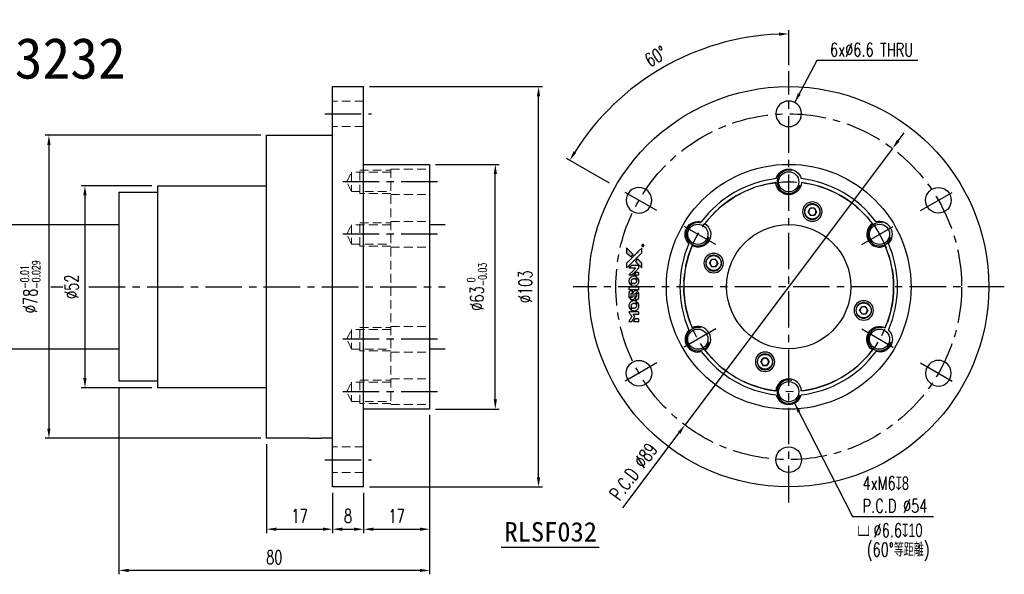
# Model space of a CAD drawing. Header units: millimetres. Extents: x -50 to 466, y -74 to 69.
# Tile 2 of 2: x 212 to 466, y -74 to 69. Entities that reach past the tile are written whole.
import ezdxf
from ezdxf.enums import TextEntityAlignment as Align

# ---------------------------------------------------------------- set-up
doc = ezdxf.new("R2010")
doc.units = ezdxf.units.MM
doc.header["$LTSCALE"] = 1.5
doc.linetypes.add('CENTER', pattern=[2, 1.25, -0.25, 0.25, -0.25])
doc.linetypes.add('DASHED', pattern=[0.75, 0.5, -0.25])
for name, color, linetype in [('CHA', 7, 'Continuous'), ('CL', 1, 'CENTER'), ('DIM', 4, 'Continuous'), ('HID', 2, 'DASHED'), ('OUT', 3, 'Continuous')]:
    doc.layers.add(name, color=color, linetype=linetype)
doc.styles.add('DIM-7', font='SIMPLEX.shx', dxfattribs={"width": 0.7, "bigfont": 'chineset.shx'})
doc.styles.add('T', font='kaiu.ttf')
doc.dimstyles.new('CNS', dxfattribs={"dimtxt": 3.5, "dimasz": 2.5, "dimexe": 1, "dimexo": 1.5, "dimgap": 0.09, "dimtad": 0, "dimdsep": 46, "dimtxsty": 'DIM-7', "dimcen": 0.09, "dimclrd": 1, "dimclre": 1, "dimclrt": 4, "dimadec": 0, "dimazin": 0, "dimtfac": 1, "dimtix": 1, "dimtmove": 2, "dimatfit": 3, "dimfxl": 1, "dimtvp": 0.971429, "dimtolj": 1, "dimarcsym": 0})

# ---------------------------------------------------------------- blocks, each defined once
blk = doc.blocks.new('*D11')
at = {"layer": 'DEFPOINTS', "color": 0}
for p in [(318, 31.5), (334.9, 31.5), (318, -31.5)]:
    blk.add_point(p, dxfattribs=at)
at = {"layer": 'DIM', "color": 0, "lineweight": -2}
for p, q in [((319.5, 31.5), (335.9, 31.5)), ((334.9, -29), (334.9, 29)), ((319.5, -31.5), (335.9, -31.5))]:
    blk.add_line(p, q, dxfattribs=at)
at = {"layer": 'DIM', "color": 0}
for points in [[(334.49, 29), (335.32, 29), (334.9, 31.5)], [(334.49, -29), (335.32, -29), (334.9, -31.5)]]:
    blk.add_solid(points, dxfattribs=at)
at = {"layer": 'DIM', "color": 0, "insert": (330.14, 0), "char_height": 3.5, "attachment_point": 5, "rotation": 90, "style": 'DIM-7'}
blk.add_mtext('\\A1;%%C63{\\H2.1;\\S 0^ -0.03;}', dxfattribs=at)
blk = doc.blocks.new('*D12')
at = {"layer": 'DEFPOINTS', "color": 0}
for p in [(301, 51.5), (346.03, 51.5), (301, -51.5)]:
    blk.add_point(p, dxfattribs=at)
at = {"layer": 'DIM', "color": 0, "lineweight": -2}
for p, q in [((302.5, 51.5), (347.03, 51.5)), ((346.03, -49), (346.03, 49)), ((302.5, -51.5), (347.03, -51.5))]:
    blk.add_line(p, q, dxfattribs=at)
at = {"layer": 'DIM', "color": 0}
for points in [[(345.61, 49), (346.45, 49), (346.03, 51.5)], [(345.61, -49), (346.45, -49), (346.03, -51.5)]]:
    blk.add_solid(points, dxfattribs=at)
at = {"layer": 'DIM', "color": 0, "insert": (342.63, 0), "char_height": 3.5, "attachment_point": 5, "rotation": 90, "style": 'DIM-7'}
blk.add_mtext('\\A1;%%C103', dxfattribs=at)
blk = doc.blocks.new('*D13')
at = {"layer": 'DEFPOINTS', "color": 0}
for p in [(293, -51.5), (301, -51.5), (301, -62.39)]:
    blk.add_point(p, dxfattribs=at)
at = {"layer": 'DIM', "color": 0, "lineweight": -2}
for p, q in [((293, -53), (293, -63.39)), ((301, -53), (301, -63.39)), ((295.5, -62.39), (298.5, -62.39))]:
    blk.add_line(p, q, dxfattribs=at)
at = {"layer": 'DIM', "color": 0}
for points in [[(295.5, -61.98), (295.5, -62.81), (293, -62.39)], [(298.5, -61.98), (298.5, -62.81), (301, -62.39)]]:
    blk.add_solid(points, dxfattribs=at)
at = {"layer": 'DIM', "color": 0, "insert": (297, -58.99), "char_height": 3.5, "attachment_point": 5, "style": 'DIM-7'}
blk.add_mtext('\\A1;8', dxfattribs=at)
blk = doc.blocks.new('*D14')
at = {"layer": 'DEFPOINTS', "color": 0}
for p in [(318, -31.5), (301, -51.5), (318, -62.39)]:
    blk.add_point(p, dxfattribs=at)
at = {"layer": 'DIM', "color": 0, "lineweight": -2}
for p, q in [((318, -33), (318, -63.39)), ((301, -53), (301, -63.39)), ((303.5, -62.39), (315.5, -62.39))]:
    blk.add_line(p, q, dxfattribs=at)
at = {"layer": 'DIM', "color": 0}
for points in [[(303.5, -61.98), (303.5, -62.81), (301, -62.39)], [(315.5, -61.98), (315.5, -62.81), (318, -62.39)]]:
    blk.add_solid(points, dxfattribs=at)
at = {"layer": 'DIM', "color": 0, "insert": (309.5, -58.99), "char_height": 3.5, "attachment_point": 5, "style": 'DIM-7'}
blk.add_mtext('\\A1;17', dxfattribs=at)
blk = doc.blocks.new('*D15')
at = {"layer": 'DEFPOINTS', "color": 0}
for p in [(276, -39), (293, -51.5), (293, -62.39)]:
    blk.add_point(p, dxfattribs=at)
at = {"layer": 'DIM', "color": 0, "lineweight": -2}
for p, q in [((276, -40.5), (276, -63.39)), ((293, -53), (293, -63.39)), ((278.5, -62.39), (290.5, -62.39))]:
    blk.add_line(p, q, dxfattribs=at)
at = {"layer": 'DIM', "color": 0}
for points in [[(278.5, -61.98), (278.5, -62.81), (276, -62.39)], [(290.5, -61.98), (290.5, -62.81), (293, -62.39)]]:
    blk.add_solid(points, dxfattribs=at)
at = {"layer": 'DIM', "color": 0, "insert": (284.5, -58.99), "char_height": 3.5, "attachment_point": 5, "style": 'DIM-7'}
blk.add_mtext('\\A1;17', dxfattribs=at)
blk = doc.blocks.new('*D16')
at = {"layer": 'DEFPOINTS', "color": 0}
for p in [(238, -24.3), (318, -31.5), (238, -73)]:
    blk.add_point(p, dxfattribs=at)
at = {"layer": 'DIM', "color": 0, "lineweight": -2}
for p, q in [((238, -25.8), (238, -74)), ((318, -33), (318, -74)), ((315.5, -73), (240.5, -73))]:
    blk.add_line(p, q, dxfattribs=at)
at = {"layer": 'DIM', "color": 0}
for points in [[(240.5, -72.58), (240.5, -73.41), (238, -73)], [(315.5, -72.58), (315.5, -73.41), (318, -73)]]:
    blk.add_solid(points, dxfattribs=at)
at = {"layer": 'DIM', "color": 0, "insert": (278, -69.6), "char_height": 3.5, "attachment_point": 5, "style": 'DIM-7'}
blk.add_mtext('\\A1;80', dxfattribs=at)
blk = doc.blocks.new('*D17')
at = {"layer": 'DEFPOINTS', "color": 0}
for p in [(276, 39), (219.99, -39), (276, -39)]:
    blk.add_point(p, dxfattribs=at)
at = {"layer": 'DIM', "color": 0, "lineweight": -2}
for p, q in [((274.5, 39), (218.99, 39)), ((219.99, 36.5), (219.99, -36.5)), ((274.5, -39), (218.99, -39))]:
    blk.add_line(p, q, dxfattribs=at)
at = {"layer": 'DIM', "color": 0}
for points in [[(219.57, 36.5), (220.4, 36.5), (219.99, 39)], [(219.57, -36.5), (220.4, -36.5), (219.99, -39)]]:
    blk.add_solid(points, dxfattribs=at)
at = {"layer": 'DIM', "color": 0, "insert": (215.23, 0), "char_height": 3.5, "attachment_point": 5, "rotation": 90, "style": 'DIM-7'}
blk.add_mtext('\\A1;%%C78{\\H2.1;\\S-0.01^ -0.029;}', dxfattribs=at)
blk = doc.blocks.new('*D18')
at = {"layer": 'DEFPOINTS', "color": 0}
for p in [(248, 26), (229.27, -26), (248, -26)]:
    blk.add_point(p, dxfattribs=at)
at = {"layer": 'DIM', "color": 0, "lineweight": -2}
for p, q in [((246.5, 26), (228.27, 26)), ((229.27, 23.5), (229.27, -23.5)), ((246.5, -26), (228.27, -26))]:
    blk.add_line(p, q, dxfattribs=at)
at = {"layer": 'DIM', "color": 0}
for points in [[(228.85, 23.5), (229.68, 23.5), (229.27, 26)], [(228.85, -23.5), (229.68, -23.5), (229.27, -26)]]:
    blk.add_solid(points, dxfattribs=at)
at = {"layer": 'DIM', "color": 0, "insert": (225.87, 0), "char_height": 3.5, "attachment_point": 5, "rotation": 90, "style": 'DIM-7'}
blk.add_mtext('\\A1;%%C52', dxfattribs=at)
blk = doc.blocks.new('A$C4a83a9b0')
at = {"linetype": 'Continuous'}
h = blk.add_hatch(color=256, dxfattribs=at)
h.dxf.hatch_style = 1
h.paths.add_polyline_path([(3147, 747), (3045, 747), (2943, 747), (2856, 658, 0.000288), (2822, 624, 0.000479), (2794, 596, 0.000013), (2768, 570, 0.197177), (2768, 570, 0.197497), (2768, 569, 0.00004), (2783, 554, 0.000834), (2799, 538, 0.000506), (2818, 519), (2869, 468), (3008, 607)])
h.paths.add_polyline_path([(2670, 271), (2620, 321, 0.000476), (2601, 340, 0.000789), (2584, 357, 0.000035), (2569, 371, 0.19758), (2569, 372, 0.198396), (2569, 371, 0.000019), (2549, 351, 0.000582), (2526, 329, 0.000351), (2500, 303, 0.000108), (2389, 191, 0.000692), (2332, 134, 0.000077), (2294, 95, 0.197527), (2293, 94, 0.410182), (2294, 93, 0.000493), (2314, 93, 0.002424), (2343, 93, 0.000529), (2393, 93), (2493, 93), (2581, 182)])
for points in [[(0, 584), (0, 519), (18, 508, -0.000297), (29, 501, -0.000037), (52, 487, -0.000043), (80, 470, -0.000036), (111, 451, 0.000044), (140, 433, 0.000063), (166, 417, 0.000035), (188, 404, 0.0009), (194, 400), (203, 395), (214, 402, 0.001175), (221, 406, 0.000208), (233, 413, 0.000225), (247, 422, 0.000203), (262, 432, -0.000711), (276, 440, -0.001119), (288, 448, -0.000263), (299, 455, -0.04589), (300, 455, -0.519312), (301, 454, -0.001914), (302, 437, -0.003124), (302, 408, -0.000285), (302, 337), (302, 219), (343, 219, 0.001727), (373, 219, 0.025279), (383, 219, 0.073886), (390, 221, 0.07426), (395, 224, 0.03264), (396, 225, 0.01784), (398, 227, 0.017712), (399, 229, 0.026854), (400, 231), (403, 235), (403, 442), (403, 649), (401, 647, -0.004595), (399, 646, -0.00016), (393, 642, -0.000298), (385, 638, -0.000208), (377, 633, 0.000986), (352, 617, 0.00025), (312, 592, 0.000268), (270, 566, 0.000436), (234, 543, -0.002932), (222, 535, -0.004718), (212, 529, -0.001113), (203, 524, -0.227179), (202, 524, -0.045982), (201, 524, -0.000145), (188, 532, -0.000825), (175, 540, -0.000517), (159, 550, 0.000056), (104, 584, 0.000289), (74, 603, 0.000481), (51, 617, 0.000418), (28, 631), (0, 648)], [(0, 333), (0, 219), (42, 219, 0.000842), (68, 219, 0.010591), (78, 219, 0.028995), (84, 219, 0.069543), (87, 221, 0.051063), (91, 223, 0.039932), (95, 226, 0.039414), (98, 230, 0.045845), (100, 233, 0.094811), (101, 237, 0.007124), (101, 249, 0.004713), (101, 268, 0.000534), (101, 311), (101, 385), (91, 391, 0.000828), (60, 410, 0.000879), (31, 428, 0.000048), (1, 446, 0.137596), (0, 447, 0.413028), (0, 446, 0.000016), (0, 413, 0.000623), (0, 376, 0.000374)], [(494, 559, 0.064158), (468, 510, 0.06356), (455, 455, 0.064004), (456, 399, 0.066747), (471, 345, 0.04321), (489, 312, 0.044737), (513, 283, 0.044901), (541, 258, 0.044184), (573, 239, 0.026293), (598, 229, 0.033344), (621, 222, 0.033227), (646, 219, 0.025815), (673, 218, 0.023119), (698, 220, 0.031044), (721, 224, 0.031337), (743, 231, 0.024258), (766, 241, 0.015622), (774, 245, 0.008495), (784, 251, 0.008415), (793, 257, 0.020814), (799, 262), (802, 264), (772, 295, 0.002843), (748, 318, 0.033917), (739, 327, 0.087906), (732, 330, 0.073302), (723, 332, 0.022047), (719, 331, 0.026465), (715, 331, 0.022233), (711, 330, 0.009985), (706, 328, -0.039011), (686, 323, -0.044398), (666, 322, -0.045096), (647, 324, -0.04265), (628, 329, -0.071154), (601, 344, -0.068827), (579, 365, -0.068713), (564, 392, -0.070507), (557, 422, -0.028605), (557, 435, -0.031418), (558, 447, -0.031044), (560, 460, -0.02668), (564, 472, 0.038913), (567, 479, 0.043732), (568, 487, 0.047754), (567, 494, 0.075756), (566, 499, 0.07294), (564, 502, 0.003456), (556, 510, 0.005023), (546, 521, 0.002422), (532, 535, 0.000819), (520, 547, 0.001349), (510, 557, 0.0001), (500, 566, 0.205335), (500, 567, 0.219821), (500, 566, 0.002494), (498, 564, 0.007089), (496, 562, 0.004494)], [(646, 646, 0.024131), (627, 644, 0.022344), (609, 639, 0.021883), (590, 633, 0.020884), (572, 625, 0.010669), (562, 619, 0.010389), (552, 613, 0.010913), (543, 608, 0.022227), (536, 603), (534, 601), (566, 569, 0.002452), (579, 556, 0.003628), (590, 546, 0.001662), (600, 536, 0.070159), (602, 535, 0.047671), (604, 534, 0.018624), (607, 534, 0.017921), (610, 533, 0.018804), (613, 533, 0.018255), (617, 533, 0.041312), (620, 533, 0.037164), (623, 534, 0.012342), (627, 536, -0.015101), (638, 540, -0.035998), (646, 542, -0.033244), (655, 543, -0.011249), (669, 543, -0.004059), (679, 543, -0.019693), (685, 543, -0.027943), (690, 542, -0.014411), (696, 540, -0.033089), (711, 535, -0.033887), (724, 528, -0.034021), (737, 520, -0.033942), (748, 510, -0.02816), (758, 498, -0.035032), (766, 486, -0.035269), (772, 473, -0.029196), (777, 459, -0.037862), (780, 442, -0.043657), (780, 426, -0.043064), (778, 410, -0.035184), (772, 393, 0.033699), (770, 386, 0.052815), (769, 378, 0.059167), (769, 372, 0.058972), (771, 366, 0.059208), (774, 361, 0.021125), (780, 355, 0.008691), (790, 345, 0.000851), (814, 321, 0.001873), (826, 309, 0.013884), (832, 303, 0.022355), (836, 300, 0.341453), (837, 301, 0.073011), (841, 304, 0.004587), (848, 315, 0.00748), (855, 327, 0.016837), (860, 336, 0.028606), (870, 359, 0.031352), (877, 381, 0.031004), (881, 405, 0.0268), (882, 430, 0.026698), (881, 457, 0.03002), (877, 482, 0.030357), (869, 506, 0.028554), (859, 530, 0.062944), (830, 574, 0.062206), (790, 610, 0.062448), (743, 634, 0.064355), (692, 646, 0.017377), (682, 647, 0.008369), (669, 647, 0.008367), (656, 647, 0.01757)], [(953, 591, 0.023289), (946, 581, 0.026845), (941, 571, 0.026047), (937, 560, 0.019751), (933, 547, 0.013249), (932, 540, 0.025169), (931, 534, 0.016532), (931, 527, 0.002937), (931, 514, 0.003317), (931, 501, 0.011808), (931, 494, 0.01777), (931, 488, 0.021476), (932, 483, 0.04325), (939, 460, 0.045753), (950, 439, 0.04649), (965, 421, 0.047672), (982, 406, 0.025315), (989, 401, 0.015208), (998, 396, 0.01512), (1008, 392, 0.022488), (1017, 389, 0.027857), (1030, 385, 0.034138), (1043, 383, 0.014286), (1063, 383, 0.00124), (1113, 383, -0.00103), (1144, 382, -0.002552), (1166, 382, -0.001594), (1184, 382, -0.047676), (1188, 381, -0.085307), (1195, 378, -0.097789), (1201, 373, -0.085947), (1205, 366, -0.051339), (1207, 356, 0.014634), (1207, 352, 0.015028), (1208, 349, 0.014927), (1208, 346, 0.059415), (1209, 345, 0.070595), (1212, 341, 0.00028), (1247, 305, 0.000111), (1283, 268, 0.200239), (1285, 268, 0.268906), (1286, 268, 0.001866), (1291, 277, 0.007532), (1296, 286, 0.017818), (1299, 292, 0.013256), (1302, 299, 0.011636), (1304, 307, 0.011528), (1307, 315, 0.012303), (1309, 323, 0.0423), (1310, 335, 0.013657), (1311, 353, 0.013857), (1310, 371, 0.037428), (1308, 384, 0.014927), (1306, 393, 0.0122), (1303, 402, 0.012518), (1300, 410, 0.023062), (1297, 417, 0.065961), (1281, 441, 0.06055), (1258, 461, 0.059676), (1231, 475, 0.060497), (1202, 483, 0.025683), (1196, 483, 0.001528), (1177, 483, 0.002124), (1153, 483, 0.001173), (1123, 484, -0.000809), (1072, 484, -0.017164), (1057, 484, -0.063931), (1048, 486, -0.108429), (1043, 489, -0.052941), (1039, 493, -0.063675), (1037, 498, -0.050562), (1036, 503, -0.020337), (1035, 511, 0.009897), (1035, 515, 0.016482), (1034, 519, 0.019019), (1033, 522, 0.06043), (1033, 524, 0.076267), (1029, 529, 0.00054), (996, 562, 0.000307), (961, 596, 0.142594), (959, 597, 0.232419), (958, 597, 0.022995), (956, 596, 0.024627), (955, 594, 0.015407)], [(1047, 647, 0.018538), (1040, 646, 0.010695), (1032, 645, 0.01068), (1025, 643, 0.017678), (1018, 641, 0.013849), (1011, 638, 0.011814), (1004, 635, 0.004513), (997, 632, 0.290035), (996, 631, 0.196418), (996, 630, 0.000124), (1009, 618, 0.001477), (1022, 604, 0.000898), (1039, 587), (1082, 545), (1135, 544, -0.001471), (1175, 544, -0.028714), (1188, 543, -0.097073), (1195, 541, -0.084199), (1201, 536, -0.042698), (1204, 532, -0.053912), (1206, 528, -0.051004), (1207, 524, -0.032967), (1207, 518, 0.00807), (1207, 516, 0.003023), (1207, 512, 0.002994), (1207, 508, 0.003629), (1208, 504), (1208, 495), (1249, 495, 0.001618), (1269, 495, 0.005206), (1282, 495, 0.00535), (1291, 495, 0.060675), (1294, 496, 0.048484), (1296, 497, 0.02389), (1299, 498, 0.022812), (1301, 500, 0.02462), (1303, 502, 0.061781), (1307, 507, 0.080179), (1310, 512, 0.048561), (1311, 520, 0.010021), (1311, 534, 0.016602), (1310, 554, 0.031409), (1308, 569, 0.036474), (1305, 582, 0.03439), (1299, 595, 0.065928), (1285, 615, 0.069066), (1266, 631, 0.065697), (1243, 641, 0.051559), (1216, 646, 0.020904), (1202, 647, 0.000451), (1131, 647, 0.000419), (1060, 647, 0.022759)], [(1360, 433), (1361, 219), (1403, 219), (1445, 219), (1450, 222, 0.071429), (1454, 225, 0.054799), (1457, 229, 0.053585), (1460, 234, 0.060698), (1461, 239, 0.033975), (1462, 248, 0.000112), (1462, 357, 0.000726), (1462, 464, 0.001084), (1461, 557), (1461, 648), (1410, 648), (1360, 648)], [(1552, 559, 0.018008), (1546, 550, 0.009842), (1539, 538, 0.009807), (1532, 526, 0.015716), (1527, 515, 0.048467), (1515, 477, 0.045841), (1511, 436, 0.046006), (1513, 395, 0.049638), (1524, 357, 0.064819), (1550, 307, 0.06695), (1588, 266, 0.066691), (1636, 236, 0.063505), (1691, 220, 0.03135), (1705, 218, 0.010439), (1725, 218, 0.010391), (1746, 218, 0.032408), (1759, 220, 0.015696), (1776, 223, 0.018095), (1791, 227, 0.018551), (1805, 233, 0.018352), (1820, 239, 0.015568), (1829, 244, 0.009832), (1839, 250, 0.009795), (1849, 257, 0.023727), (1856, 262), (1859, 264), (1828, 295, 0.001528), (1811, 313, 0.010022), (1802, 322, 0.019586), (1796, 326, 0.061865), (1792, 329, 0.055054), (1785, 331, 0.061607), (1778, 332, 0.048725), (1771, 331, 0.020221), (1761, 328, -0.017722), (1750, 325, -0.02685), (1740, 323, -0.02759), (1730, 322, -0.020233), (1719, 322, -0.04793), (1699, 325, -0.048386), (1679, 332, -0.047866), (1661, 342, -0.044964), (1645, 356, -0.04333), (1631, 373, -0.050921), (1622, 391, -0.051473), (1616, 411, -0.0459), (1614, 432, -0.019014), (1614, 442, -0.024114), (1616, 451, -0.025081), (1618, 460, -0.023892), (1620, 469, 0.008624), (1623, 475, 0.026486), (1624, 480, 0.035074), (1625, 484, 0.02756), (1625, 489, 0.087163), (1624, 496, 0.073291), (1620, 503, 0.028074), (1611, 512, 0.002594), (1589, 535), (1557, 567)], [(1702, 646, 0.023681), (1684, 644, 0.022402), (1666, 639, 0.021929), (1649, 633, 0.020503), (1631, 625, 0.013745), (1621, 620, 0.009767), (1610, 614, 0.009658), (1601, 607, 0.027804), (1594, 602), (1592, 600), (1623, 569, 0.002053), (1638, 554, 0.006738), (1649, 544, 0.007826), (1656, 538, 0.063909), (1659, 535, 0.061532), (1665, 533, 0.068674), (1671, 533, 0.052072), (1678, 534, 0.019648), (1687, 537, -0.018366), (1698, 540, -0.0288), (1708, 542, -0.029061), (1718, 543, -0.019155), (1730, 543, -0.053809), (1755, 540, -0.058833), (1778, 531, -0.058566), (1799, 516, -0.052525), (1816, 498, -0.044733), (1826, 481, -0.040573), (1833, 463, -0.041123), (1837, 445, -0.04951), (1838, 427, -0.017369), (1837, 418, -0.024255), (1835, 411, -0.023787), (1833, 403, -0.015798), (1830, 395, 0.010631), (1828, 390, 0.033653), (1827, 386, 0.037806), (1827, 383, 0.016307), (1827, 378, 0.068179), (1828, 369, 0.095747), (1831, 362, 0.033418), (1840, 352, 0.002133), (1867, 325, 0.001452), (1883, 310, 0.012393), (1890, 304, 0.020479), (1894, 301, 0.344362), (1896, 301, 0.074287), (1899, 304, 0.005454), (1906, 316, 0.008391), (1914, 328, 0.017097), (1919, 338, 0.027375), (1928, 358, 0.02835), (1934, 379, 0.027723), (1938, 401, 0.023913), (1940, 425, 0.027047), (1939, 453, 0.031685), (1935, 479, 0.032425), (1928, 504, 0.031013), (1918, 528, 0.037914), (1901, 557, 0.040153), (1880, 583, 0.039834), (1855, 604, 0.036173), (1826, 623, 0.040752), (1798, 635, 0.035885), (1766, 644, 0.035491), (1734, 647, 0.037615)], [(1990, 585), (1990, 520), (2141, 369), (2292, 219), (2334, 219, 0.0008), (2360, 219, 0.010795), (2370, 219, 0.030495), (2376, 220, 0.080372), (2380, 221, 0.03816), (2383, 224, 0.041799), (2386, 226, 0.042486), (2389, 229, 0.042078), (2391, 233, 0.099276), (2392, 238, 0.003302), (2392, 259, 0.002586), (2392, 296, 0.000204), (2392, 393), (2392, 549), (2342, 599), (2292, 649), (2291, 499), (2291, 349), (2143, 498, 0.000253), (2086, 554, 0.000412), (2038, 603, 0.000041), (1995, 646, 0.041338), (1993, 648), (1990, 650)], [(1990, 332), (1990, 218), (2032, 219), (2075, 219), (2080, 222, 0.03146), (2082, 224, 0.026444), (2084, 226, 0.026444), (2086, 228, 0.031457), (2087, 230), (2091, 235), (2091, 291), (2091, 347), (2041, 396, 0.000745), (2022, 415, 0.001228), (2006, 431, 0.000087), (1991, 445, 0.195134), (1991, 446, 0.412117), (1990, 445, 0.000048), (1990, 412, 0.00109), (1990, 376, 0.000653)], [(2413, 624, -0.000056), (2473, 563, -0.000021), (2559, 478, -0.000021), (2652, 385, -0.000025), (2739, 297), (2943, 93), (3044, 93), (3145, 93), (3009, 230, 0.000274), (2943, 296, 0.000123), (2857, 383, 0.000121), (2766, 475, 0.000165), (2683, 557), (2494, 747), (2392, 747), (2291, 747)], [(2856, 658, 0.000288), (2822, 624, 0.000479), (2794, 596, 0.000013), (2768, 570, 0.197177), (2768, 570, 0.197497), (2768, 569, 0.00004), (2783, 554, 0.000836), (2799, 538, 0.000505), (2818, 519), (2869, 468), (3008, 607), (3147, 747), (3045, 747), (2943, 747)], [(947, 370, 0.065483), (942, 367, 0.053271), (938, 363, 0.052018), (934, 359, 0.0556), (931, 353, 0.036839), (930, 350, 0.026922), (930, 346, 0.016905), (930, 340, 0.004317), (930, 332, 0.016369), (930, 313, 0.029936), (932, 298, 0.03418), (936, 285, 0.031327), (941, 272, 0.046935), (951, 256, 0.054053), (963, 243, 0.053701), (977, 233, 0.045364), (995, 225, 0.032479), (1010, 221, 0.03386), (1025, 219, 0.013578), (1050, 219, 0.001155), (1113, 219, 0.000413), (1166, 219, 0.005008), (1187, 219, 0.013199), (1199, 220, 0.033956), (1207, 221, 0.013909), (1216, 223, 0.010864), (1225, 226, 0.010938), (1234, 229, 0.028702), (1239, 232), (1244, 234), (1201, 278), (1158, 322), (1107, 322, -0.001504), (1085, 322, -0.00328), (1069, 322, -0.001901), (1056, 322, -0.061333), (1053, 323, -0.063621), (1048, 324, -0.048633), (1044, 327, -0.046769), (1040, 331, -0.047961), (1038, 336, -0.02678), (1036, 340, -0.050957), (1035, 343, -0.029398), (1035, 347, -0.00401), (1034, 357), (1034, 372), (993, 372, 0.001061), (969, 371, 0.009147), (958, 371, 0.020721), (952, 371, 0.051619)], [(2500, 303, 0.000108), (2389, 191, 0.000692), (2332, 134, 0.000077), (2294, 95, 0.197527), (2293, 94, 0.410182), (2294, 93, 0.000493), (2314, 93, 0.002424), (2343, 93, 0.000529), (2393, 93), (2493, 93), (2581, 182), (2670, 271), (2620, 321, 0.000476), (2601, 340, 0.000789), (2584, 357, 0.000035), (2569, 371, 0.19758), (2569, 372, 0.198396), (2569, 371, 0.000019), (2549, 351, 0.000582), (2526, 329, 0.000351)], [(3243, 89, 0.082374), (3230, 83, 0.083404), (3220, 73, 0.082663), (3213, 60, 0.07897), (3211, 46, 0.084941), (3214, 30, 0.08953), (3222, 16, 0.090743), (3234, 6, 0.090193), (3249, 1, 0.10067), (3266, 1, 0.099454), (3281, 9, 0.097736), (3293, 22, 0.09365), (3299, 38, 0.07584), (3299, 51, 0.068415), (3296, 64, 0.068328), (3289, 75, 0.075277), (3279, 83, 0.059367), (3271, 88, 0.048986), (3262, 90, 0.048519), (3252, 90, 0.055347)], [(3237, 45), (3237, 20), (3240, 20), (3243, 20), (3243, 30), (3244, 41), (3250, 41), (3256, 42), (3260, 35, -0.003356), (3262, 32, -0.002757), (3264, 29, -0.002784), (3266, 26, -0.007382), (3267, 24, 0.019487), (3269, 21, 0.098302), (3270, 20, 0.116932), (3271, 20, 0.032798), (3273, 20), (3277, 20), (3274, 24, 0.005748), (3273, 27, 0.002522), (3271, 30, 0.002495), (3269, 33, 0.00334), (3267, 36), (3263, 42), (3267, 44, 0.066516), (3270, 46, 0.085926), (3272, 49, 0.082934), (3274, 53, 0.05747), (3274, 57, 0.023576), (3273, 60, 0.043538), (3273, 62, 0.050891), (3272, 64, 0.049897), (3271, 65, 0.067884), (3268, 68, 0.077412), (3264, 70, 0.049266), (3258, 70, 0.012208), (3250, 71), (3237, 71)], [(3264, 62, -0.120545), (3266, 60, -0.09136), (3267, 57, -0.087576), (3267, 53, -0.098026), (3265, 50, -0.079907), (3264, 49, -0.087697), (3262, 48, -0.041371), (3259, 48, -0.005557), (3253, 48), (3243, 47), (3243, 56), (3243, 65), (3252, 65, -0.007471), (3258, 64, -0.035301), (3261, 64, -0.060486), (3263, 64, -0.063546)]]:
    blk.add_lwpolyline(points, format="xyb", close=True)
blk = doc.blocks.new('A$C9323e3cd')
at = {"xscale": 0.006, "yscale": 0.006, "zscale": 0.006, "rotation": 90}
blk.add_blockref('A$C4a83a9b0', (4.48, 0), dxfattribs=at)
blk = doc.blocks.new('*D23')
at = {"layer": 'DEFPOINTS', "color": 0}
for p in [(437.13, 35.59), (383.71, -35.59)]:
    blk.add_point(p, dxfattribs=at)
at = {"layer": 'DIM', "color": 0, "lineweight": -2}
for p, q in [((438.63, 37.59), (440.13, 39.59)), ((437.13, 35.59), (383.71, -35.59)), ((367.76, -56.86), (382.21, -37.59))]:
    blk.add_line(p, q, dxfattribs=at)
at = {"layer": 'DIM', "color": 0}
for points in [[(438.3, 37.84), (438.97, 37.34), (437.13, 35.59)], [(381.88, -37.34), (382.55, -37.84), (383.71, -35.59)]]:
    blk.add_solid(points, dxfattribs=at)
at = {"layer": 'DIM', "color": 0, "insert": (370.48, -47.56), "char_height": 3.5, "attachment_point": 5, "rotation": 53.1165, "style": 'DIM-7'}
blk.add_mtext('\\A1;P.C.D ∅89', dxfattribs=at)
blk = doc.blocks.new('*D22')
at = {"layer": 'DEFPOINTS', "color": 0}
for p in [(388.17, 61.13), (410.42, 55.5), (365.56, 25.9), (378.21, 18.6), (410.42, -55.5)]:
    blk.add_point(p, dxfattribs=at)
at = {"layer": 'DIM', "color": 7, "lineweight": -2}
for p, q in [((410.42, 57), (410.42, 66.05)), ((364.26, 26.65), (353.22, 33.03))]:
    blk.add_line(p, q, dxfattribs=at)
blk.add_arc((410.42, 0), 65.05, 92.202, 147.798, dxfattribs=at)
at = {"layer": 'DIM', "color": 7}
for points in [[(407.92, 65.42), (407.93, 64.59), (410.42, 65.05)], [(355.73, 34.45), (355.02, 34.88), (354.09, 32.53)]]:
    blk.add_solid(points, dxfattribs=at)
at = {"layer": 'DIM', "color": 7, "insert": (376.2, 59.28), "char_height": 3.5, "attachment_point": 5, "rotation": 30, "style": 'DIM-7'}
blk.add_mtext('\\A1;60°', dxfattribs=at)

msp = doc.modelspace()

# ---------------------------------------------------------------- linework, layer by layer
at = {"layer": 'CL', "color": 7, "ltscale": 5}
for p, q in [((410.423, -55.5), (410.423, 55.5)), ((291, 44.5), (303, 44.5)), ((320, 27.025), (294.662, 27.025)), ((376.475, 19.6), (367.295, 24.9)), ((444.371, 19.6), (453.551, 24.9)), ((391.631, 10.85), (382.451, 16.15)), ((429.216, 10.85), (438.396, 16.15)), ((320, 13.5), (294.662, 13.5)), ((220.513, 0), (223.551, 0)), ((230.268, 0), (322, 0)), ((465.923, 0), (354.923, 0)), ((391.631, -10.85), (382.451, -16.15)), ((429.216, -10.85), (438.396, -16.15)), ((320, -13.5), (294.662, -13.5)), ((376.475, -19.6), (367.295, -24.9)), ((444.371, -19.6), (453.551, -24.9)), ((320, -27), (294.662, -27)), ((291, -44.5), (303, -44.5))]:
    msp.add_line(p, q, dxfattribs=at)
for radius in [44.5, 27]:
    msp.add_circle((410.423, 0), radius, dxfattribs=at)
at = {"layer": 'DIM', "color": 7}
msp.add_line((336.421, -67.028), (361.674, -67.028), dxfattribs=at)
for centre in [(410.423, 27), (387.041, 13.5), (433.806, 13.5), (387.041, -13.5), (433.806, -13.5), (410.423, -27)]:
    msp.add_arc(centre, 3, 75, 345, dxfattribs=at)
at = {"layer": 'HID', "color": 7, "lineweight": 15, "ltscale": 3}
for p, q in [((301, 47.8), (293, 47.8)), ((301, 41.2), (293, 41.2)), ((296.65, 27), (297.9, 29.5)), ((297.9, 29.5), (297.9, 24.5)), ((308, 29.5), (297.9, 29.5)), ((300, 30), (308, 30)), ((300, 24), (300, 30)), ((308, 30.3), (308, -30.325)), ((308, 30.3), (318, 30.3)), ((297.9, 24.5), (296.65, 27)), ((297.9, 24.5), (308, 24.5)), ((308, 24), (300, 24)), ((308, 23.7), (318, 23.7)), ((296.65, 13.475), (297.9, 15.975)), ((297.9, 15.975), (297.9, 10.975)), ((308, 15.975), (297.9, 15.975)), ((300, 16.475), (308, 16.475)), ((300, 10.475), (300, 16.475)), ((308, 16.775), (318, 16.775)), ((297.9, 10.975), (296.65, 13.475)), ((297.9, 10.975), (308, 10.975)), ((308, 10.475), (300, 10.475)), ((308, 10.175), (318, 10.175)), ((296.65, -13.525), (297.9, -11.025)), ((297.9, -11.025), (297.9, -16.025)), ((308, -11.025), (297.9, -11.025)), ((300, -10.525), (308, -10.525)), ((300, -16.525), (300, -10.525)), ((308, -10.225), (318, -10.225)), ((297.9, -16.025), (296.65, -13.525)), ((297.9, -16.025), (308, -16.025)), ((308, -16.525), (300, -16.525)), ((308, -16.825), (318, -16.825)), ((296.65, -27.025), (297.9, -24.525)), ((297.9, -24.525), (297.9, -29.525)), ((308, -24.525), (297.9, -24.525)), ((300, -24.025), (308, -24.025)), ((300, -30.025), (300, -24.025)), ((308, -23.725), (318, -23.725)), ((297.9, -29.525), (296.65, -27.025)), ((297.9, -29.525), (308, -29.525)), ((308, -30.025), (300, -30.025)), ((308, -30.325), (318, -30.325)), ((301, -41.2), (293, -41.2)), ((301, -47.8), (293, -47.8))]:
    msp.add_line(p, q, dxfattribs=at)
at = {"layer": 'OUT', "color": 7, "linetype": 'Continuous'}
for p, q in [((293, 51.5), (301, 51.5)), ((293, 48.394), (293, 51.5)), ((293, -51.5), (293, 51.5)), ((301, 48.394), (301, 51.5)), ((301, -51.5), (301, 51.5)), ((293, -51.5), (293, 48.394)), ((293, 48.394), (293, 48.394)), ((301, -51.5), (301, 48.394)), ((276, 36.648), (276, 39)), ((276, -39), (276, 39)), ((276, 39), (293, 39)), ((276, -39), (276, 36.648)), ((276, 36.648), (276, 36.648)), ((301, 31.5), (318, 31.5)), ((318, 31.5), (318, 0)), ((248, 26), (276, 26)), ((248, 0), (248, 26)), ((238, 24.3), (248, 24.3)), ((238, 24.3), (238, 19.905)), ((238, 19.905), (238, 0)), ((238, 19.905), (238, 19.905)), ((178, 16), (238, 16)), ((318, 16), (322, 16)), ((238, 0), (238, -24.3)), ((248, -26), (248, 0)), ((318, 0), (318, -31.5)), ((178, -16), (238, -16)), ((318, -16), (322, -16)), ((248, -24.3), (238, -24.3)), ((276, -26), (248, -26)), ((318, -31.5), (301, -31.5)), ((287.002, -39), (276, -39)), ((293, -39), (289.981, -39)), ((301, -51.5), (293, -51.5))]:
    msp.add_line(p, q, dxfattribs=at)
at = {"layer": 'OUT', "color": 7}
for p, q in [((415.45, 19.313), (415.981, 20.233)), ((415.45, 19.313), (415.981, 18.393)), ((417.044, 20.233), (415.981, 20.233)), ((415.981, 18.393), (417.044, 18.393)), ((417.044, 20.233), (417.575, 19.313)), ((417.575, 19.313), (417.044, 18.393)), ((390.048, 6.089), (390.579, 7.01)), ((390.048, 6.089), (390.579, 5.169)), ((391.642, 7.01), (390.579, 7.01)), ((390.579, 5.169), (391.642, 5.169)), ((391.642, 7.01), (392.173, 6.089)), ((392.173, 6.089), (391.642, 5.169)), ((428.673, -6.089), (429.205, -5.169)), ((428.673, -6.089), (429.205, -7.009)), ((430.267, -5.169), (429.205, -5.169)), ((429.205, -7.009), (430.267, -7.009)), ((430.267, -5.169), (430.799, -6.089)), ((430.799, -6.089), (430.267, -7.009)), ((403.271, -19.313), (403.803, -18.392)), ((403.271, -19.313), (403.803, -20.233)), ((404.865, -18.392), (403.803, -18.392)), ((403.803, -20.233), (404.865, -20.233)), ((404.865, -18.392), (405.397, -19.313)), ((405.397, -19.313), (404.865, -20.233))]:
    msp.add_line(p, q, dxfattribs=at)
at = {"layer": 'OUT', "color": 7, "linetype": 'Continuous'}
for centre, radius in [((410.423, 0), 51.5), ((410.423, 0), 31.5), ((410.423, 27), 2.6), ((448.961, 22.25), 3.3), ((387.041, 13.5), 2.6), ((410.423, 0), 16), ((433.806, 13.5), 2.6), ((387.041, -13.5), 2.6), ((433.806, -13.5), 2.6), ((371.885, -22.25), 3.3), ((410.423, -27), 2.6), ((410.423, -44.5), 3.3)]:
    msp.add_circle(centre, radius, dxfattribs=at)
at = {"layer": 'OUT', "color": 7, "linetype": 'Continuous', "extrusion": (0, 0, -1)}
for centre, radius in [((-410.423, 44.5), 3.3), ((-371.885, 22.25), 3.3), ((-416.513, 19.313), 2.5), ((-391.11, 6.089), 2.5), ((-429.736, -6.089), 2.5), ((-404.334, -19.313), 2.5), ((-448.961, -22.25), 3.3)]:
    msp.add_circle(centre, radius, dxfattribs=at)
at = {"layer": 'OUT', "color": 7, "extrusion": (0, 0, -1)}
for centre in [(-416.513, 19.313), (-391.11, 6.089), (-429.736, -6.089), (-404.334, -19.313)]:
    msp.add_circle(centre, 2.025, dxfattribs=at)
at = {"layer": 'OUT', "color": 7}
for centre in [(416.513, 19.313), (391.11, 6.089), (429.736, -6.089), (404.334, -19.313)]:
    msp.add_circle(centre, 1.913, dxfattribs=at)
at = {"layer": 'OUT', "color": 7, "linetype": 'Continuous', "extrusion": (0, 0, -1)}
for centre, start, end in [((-410.423, 27), 14.33145, 165.66855), ((-410.423, 27), 183.50359, 356.49641), ((-387.041, 13.5), 314.33145, 105.66855), ((-387.041, 13.5), 123.50359, 296.49641), ((-433.806, -13.5), 303.50359, 116.49641), ((-433.806, -13.5), 134.33145, 285.66855)]:
    msp.add_arc(centre, 3.3, start, end, dxfattribs=at)
at = {"layer": 'OUT', "color": 7, "linetype": 'Continuous'}
for centre, radius, start, end in [((410.423, 0), 28, 96.55687, 143.44313), ((410.423, 0), 27, 97.00718, 142.99282), ((410.423, 0), 28, 36.55687, 83.44313), ((410.423, 0), 27, 37.00718, 82.99282), ((433.806, 13.5), 3.3, 123.50359, 296.49641), ((433.806, 13.5), 3.3, 314.33145, 105.66855), ((410.423, 0), 28, 156.55687, 203.44313), ((410.423, 0), 27, 157.00718, 202.99282), ((410.423, 0), 27, 337.00718, 22.99282), ((410.423, 0), 28, 336.55687, 23.44313), ((387.041, -13.5), 3.3, 134.33145, 285.66855), ((387.041, -13.5), 3.3, 303.50359, 116.49641), ((410.423, 0), 28, 216.55687, 263.44313), ((410.423, 0), 27, 217.00718, 262.99282), ((410.423, 0), 28, 276.55687, 323.44313), ((410.423, 0), 27, 277.00718, 322.99282), ((410.423, -27), 3.3, 3.50359, 176.49641), ((410.423, -27), 3.3, 194.33145, 345.66855)]:
    msp.add_arc(centre, radius, start, end, dxfattribs=at)
at = {"layer": 'OUT', "color": 7}
for centre, start, end in [((416.513, 19.313), 150, 210), ((416.513, 19.313), 90, 150), ((416.513, 19.313), 210, 270), ((416.513, 19.313), 30, 90), ((416.513, 19.313), 270, 330), ((416.513, 19.313), 330, 30), ((391.11, 6.089), 150, 210), ((391.11, 6.089), 90, 150), ((391.11, 6.089), 210, 270), ((391.11, 6.089), 30, 90), ((391.11, 6.089), 270, 330), ((391.11, 6.089), 330, 30), ((429.736, -6.089), 150, 210), ((429.736, -6.089), 90, 150), ((429.736, -6.089), 210, 270), ((429.736, -6.089), 30, 90), ((429.736, -6.089), 270, 330), ((429.736, -6.089), 330, 30), ((404.334, -19.313), 150, 210), ((404.334, -19.313), 90, 150), ((404.334, -19.313), 210, 270), ((404.334, -19.313), 30, 90), ((404.334, -19.313), 270, 330), ((404.334, -19.313), 330, 30)]:
    msp.add_arc(centre, 0.92, start, end, dxfattribs=at)
at = {"layer": 'OUT', "color": 7, "linetype": 'Continuous'}
for points, knots in [([(287, -39), (287, -39), (287, -39), (287.002, -39), (287.032, -38.999), (287.146, -38.995), (287.231, -38.992), (287.443, -38.985), (287.573, -38.982), (287.86, -38.976), (288.02, -38.974), (288.288, -38.972), (288.394, -38.971), (288.5, -38.971)], [0, 0, 0, 0, 0.0072389, 0.0072389, 0.2217928, 0.2217928, 0.4363445, 0.4363445, 0.6510371, 0.6510371, 0.8657941, 0.8657941, 1, 1, 1, 1]), ([(288.5, -38.971), (288.668, -38.971), (288.838, -38.972), (289.155, -38.976), (289.306, -38.979), (289.568, -38.986), (289.683, -38.989), (289.861, -38.995), (289.926, -38.997), (289.987, -39), (290, -39), (290, -39)], [0, 0, 0, 0, 0.2148052, 0.2148052, 0.4296037, 0.4296037, 0.6445037, 0.6445037, 0.8594729, 0.8594729, 1, 1, 1, 1])]:
    msp.add_open_spline(points, degree=3, knots=knots, dxfattribs=at)
msp.add_point((318, 0), dxfattribs=at)

# ---------------------------------------------------------------- block references
at = {"layer": 'CHA', "color": 7}
msp.add_blockref('A$C9323e3cd', (368.695, -8.904), dxfattribs=at)

# ---------------------------------------------------------------- texts
at = {"layer": 'CHA', "color": 7, "style": 'T'}
for s, height, p in [('RSSY03232', 10.5, (207.618, 58.812)), ('RLSF032', 5, (349.168, -63.055))]:
    msp.add_text(s, height=height, dxfattribs=at).set_placement(p, align=Align.MIDDLE)
at = {"layer": 'DIM', "color": 7, "char_height": 3.5, "attachment_point": 7, "style": 'DIM-7'}
for s, insert in [('6x%%C6.6 {\\A1;THRU}', (421.06, 59.225)), ('4xM6{\\Fgdt|c136;x8\\P}P.C.D %%C54', (429.445, -58.128)), ('{\\Fgdt|c136;v }%%C6.6{\\Fgdt|c136;x10}', (428.089, -64.48)), ('(60%%D等距離)', (430.537, -70.567))]:
    msp.add_mtext(s, dxfattribs=dict(at, insert=insert))

# ---------------------------------------------------------------- dimensions: what is measured, and where the dimension line sits
at = {"layer": 'DIM', "color": 7}
dim = msp.add_angular_dim_2l(base=(388.174, 61.13), line1=((378.207, 18.6), (365.563, 25.9)), line2=((410.423, -55.5), (410.423, 55.5)), dimstyle='CNS', override={"dimclrd": 7, "dimclre": 7, "dimclrt": 7}, dxfattribs=at)
dim.commit()
dim.dimension.update_dxf_attribs({"geometry": '*D22', "text_midpoint": (376.196, 59.283)})
for base, p1, p2, override, picture, middle in [((346.029, 51.5), (301, -51.5), (301, 51.5), {"dimclrd": 0, "dimclre": 0, "dimclrt": 0}, '*D12', (342.629, 0)), ((219.986, -39), (276, 39), (276, -39), {"dimclrd": 0, "dimclre": 0, "dimclrt": 0, "dimtol": 1, "dimtp": -0.01, "dimtm": 0.029, "dimtfac": 0.6, "dimtdec": 3, "dimtmove": 0}, '*D17', (215.226, 0)), ((334.902, 31.5), (318, -31.5), (318, 31.5), {"dimclrd": 0, "dimclre": 0, "dimclrt": 0, "dimtol": 1, "dimtm": 0.03, "dimtfac": 0.6, "dimtdec": 3, "dimtmove": 0}, '*D11', (330.142, 0)), ((229.267, -26), (248, 26), (248, -26), {"dimclrd": 0, "dimclre": 0, "dimclrt": 0}, '*D18', (225.867, 0))]:
    dim = msp.add_linear_dim(base=base, p1=p1, p2=p2, angle=90, text='%%C<>', dimstyle='CNS', override=override, dxfattribs=at)
    dim.commit()
    dim.dimension.update_dxf_attribs({"geometry": picture, "text_midpoint": middle})
dim = msp.add_diameter_dim_2p(p1=(437.132, 35.594), p2=(383.715, -35.594), text='P.C.D <>', dimstyle='CNS', override={"dimclrd": 0, "dimclre": 0, "dimclrt": 0, "dimtmove": 0}, dxfattribs=at)
dim.commit()
dim.dimension.update_dxf_attribs({"geometry": '*D23', "text_midpoint": (373.204, -49.601), "dimtype": 163})
for base, p1, p2, picture, middle in [((238, -72.995), (318, -31.5), (238, -24.3), '*D16', (278, -69.595)), ((318, -62.393), (301, -51.5), (318, -31.5), '*D14', (309.5, -58.993)), ((293, -62.393), (276, -39), (293, -51.5), '*D15', (284.5, -58.993)), ((301, -62.393), (293, -51.5), (301, -51.5), '*D13', (297, -58.993))]:
    dim = msp.add_linear_dim(base=base, p1=p1, p2=p2, angle=180, dimstyle='CNS', override={"dimclrd": 0, "dimclre": 0, "dimclrt": 0}, dxfattribs=at)
    dim.commit()
    dim.dimension.update_dxf_attribs({"geometry": picture, "text_midpoint": middle})

# ---------------------------------------------------------------- leaders
at = {"layer": 'DIM', "color": 7, "annotation_type": 0, "has_hookline": 1, "hookline_direction": 0}
for points, text_width in [([(411.977, 47.412), (417.769, 58.268), (420.269, 58.268)], 23.333), ([(411.927, -29.937), (426.884, -59.158), (429.384, -59.158)], 18.2)]:
    msp.add_leader(points, dimstyle='CNS', override={"dimgap": 0.09, "dimtad": 1, "dimclrd": 0, "dimclre": 4}, dxfattribs=dict(at, text_width=text_width))

doc.saveas('drawing.dxf')
